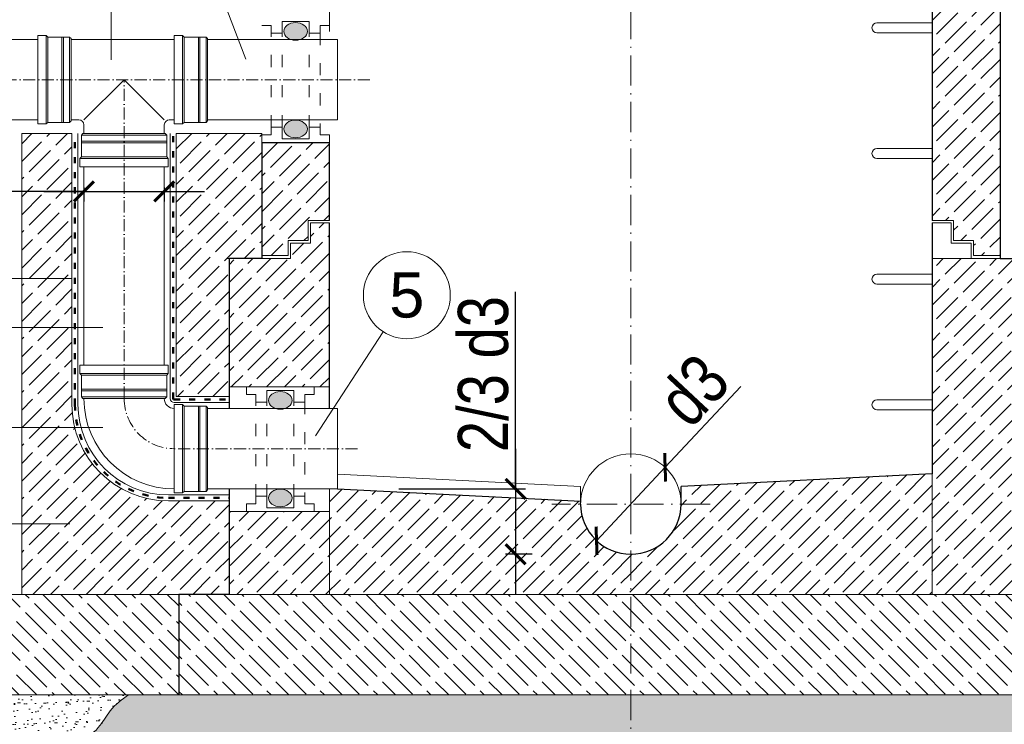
# Model space of a CAD drawing. Header units: millimetres. Extents: x -2676 to 53, y 1826 to 3724.
# Tile 15 of 20: x -1231 to -1035, y 3036 to 3176. Entities that reach past the tile are written whole.
import ezdxf

# ---------------------------------------------------------------- set-up
doc = ezdxf.new("R2010")
doc.units = ezdxf.units.MM
doc.header["$MEASUREMENT"] = 0
for name, pattern in [('ACAD_ISO03W100', [30, 12, -18]), ('ACAD_ISO10W100', [18.5, 12, -3, 0.5, -3]), ('CENTERX2', [4, 2.5, -0.5, 0.5, -0.5])]:
    doc.linetypes.add(name, pattern=pattern)
for name, color, linetype, lineweight in [('013', 41, 'Continuous', 15), ('04', 22, 'Continuous', 30), ('kreskowanie', 43, 'Continuous', 5), ('opisy', 7, 'Continuous', 20), ('osie', 133, 'CENTERX2', 18), ('wymiary', 7, 'Continuous', 15)]:
    doc.layers.add(name, color=color, linetype=linetype, lineweight=lineweight)
doc.styles.add('ar', font='arial.ttf')
doc.styles.get("Standard").update_dxf_attribs({"font": 'arial.ttf', "width": 0.8})
doc.dimstyles.new('ISO-25', dxfattribs={"dimscale": 2, "dimtxt": 2.8, "dimasz": 2, "dimexe": 1, "dimexo": 0.625, "dimtad": 1, "dimlfac": 10, "dimtxsty": 'Standard', "dimblk": 'ARCHTICK', "dimcen": 2, "dimdle": 4, "dimadec": 0, "dimazin": 0, "dimtfac": 1, "dimtmove": 0, "dimatfit": 3, "dimfxl": 1, "dimarcsym": 0})
pattern_1 = [(45, (-12400.0663, -3285.8338), (-1.76776695, 1.76776695), [6, -1.5])]
pattern_2 = [(45, (-12434.8164, -3297.654), (-1.76776695, 1.76776695), [6, -1.5])]

# ---------------------------------------------------------------- blocks, each defined once
blk = doc.blocks.new('_ArchTick')
at = {"color": 0, "linetype": 'ByBlock', "const_width": 0.15}
blk.add_lwpolyline([(-0.5, -0.5), (0.5, 0.5)], dxfattribs=at)
blk = doc.blocks.new('*D21')
at = {"layer": 'Defpoints', "color": 0, "transparency": 16777216}
for p in [(-1156.58, 3082.77), (-1132.09, 3069.77), (-1127.51, 3069.77)]:
    blk.add_point(p, dxfattribs=at)
at = {"layer": 'wymiary', "color": 0, "lineweight": -2, "transparency": 16777216}
for p, q in [((-1132.09, 3082.77), (-1132.09, 3121.97)), ((-1132.09, 3090.77), (-1132.09, 3061.77)), ((-1155.33, 3082.77), (-1130.09, 3082.77)), ((-1128.76, 3069.77), (-1134.09, 3069.77))]:
    blk.add_line(p, q, dxfattribs=at)
at = {"layer": 'wymiary', "color": 0, "lineweight": -2, "transparency": 16777216, "xscale": 4, "yscale": 4, "zscale": 4}
for p, rotation in [((-1132.09, 3082.77), 90), ((-1132.09, 3069.77), 270)]:
    blk.add_blockref('_ArchTick', p, dxfattribs=dict(at, rotation=rotation))
at = {"layer": 'wymiary', "color": 0, "transparency": 16777216, "insert": (-1138.5, 3105.62), "char_height": 10, "attachment_point": 5, "rotation": 90}
blk.add_mtext('2/3 d3', dxfattribs=at)
blk = doc.blocks.new('*D22')
at = {"layer": 'Defpoints', "color": 0, "transparency": 16777216}
for p in [(-1218.02, 3143.98), (-1202.02, 3143.98), (-1202.02, 3141.96)]:
    blk.add_point(p, dxfattribs=at)
at = {"layer": 'wymiary', "color": 0, "lineweight": -2, "transparency": 16777216}
for p, q in [((-1218.02, 3142.73), (-1218.02, 3139.96)), ((-1202.02, 3142.73), (-1202.02, 3139.96)), ((-1218.02, 3141.96), (-1251.39, 3141.96)), ((-1226.02, 3141.96), (-1194.02, 3141.96))]:
    blk.add_line(p, q, dxfattribs=at)
at = {"layer": 'wymiary', "color": 0, "lineweight": -2, "transparency": 16777216, "xscale": 4, "yscale": 4, "zscale": 4, "rotation": 180}
blk.add_blockref('_ArchTick', (-1218.02, 3141.96), dxfattribs=at)
at = {"layer": 'wymiary', "color": 0, "lineweight": -2, "transparency": 16777216, "xscale": 4, "yscale": 4, "zscale": 4}
blk.add_blockref('_ArchTick', (-1202.02, 3141.96), dxfattribs=at)
at = {"layer": 'wymiary', "color": 0, "transparency": 16777216, "insert": (-1244.41, 3148.31), "char_height": 10, "attachment_point": 5}
blk.add_mtext('d2', dxfattribs=at)
blk = doc.blocks.new('*D23')
at = {"layer": 'Defpoints', "color": 0, "transparency": 16777216}
for p in [(-1102.3, 3087.07), (-1115.96, 3072.46)]:
    blk.add_point(p, dxfattribs=at)
at = {"layer": 'wymiary', "color": 0, "lineweight": -2, "transparency": 16777216}
for p in [(-1087.25, 3103.17), (-1115.96, 3072.46)]:
    blk.add_line(p, (-1102.3, 3087.07), dxfattribs=at)
at = {"layer": 'wymiary', "color": 0, "lineweight": -2, "transparency": 16777216, "xscale": 4, "yscale": 4, "zscale": 4}
for p, rotation in [((-1102.3, 3087.07), 226.932026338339), ((-1115.96, 3072.46), 46.93202633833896)]:
    blk.add_blockref('_ArchTick', p, dxfattribs=dict(at, rotation=rotation))
at = {"layer": 'wymiary', "color": 0, "transparency": 16777216, "insert": (-1096.69, 3102.39), "char_height": 10, "attachment_point": 5, "rotation": 46.932}
blk.add_mtext('d3', dxfattribs=at)
blk = doc.blocks.new('*D24')
at = {"layer": 'Defpoints', "color": 0, "transparency": 16777216}
for p in [(-1285.14, 3318.51), (-1227.58, 3318.51), (-1262.78, 3156.2)]:
    blk.add_point(p, dxfattribs=at)
at = {"layer": 'wymiary', "color": 0, "lineweight": -2, "transparency": 16777216}
for p, q in [((-1285.14, 3148.2), (-1285.14, 3326.51)), ((-1228.83, 3318.51), (-1287.14, 3318.51)), ((-1264.03, 3156.2), (-1287.14, 3156.2))]:
    blk.add_line(p, q, dxfattribs=at)
at = {"layer": 'wymiary', "color": 0, "lineweight": -2, "transparency": 16777216, "xscale": 4, "yscale": 4, "zscale": 4}
for p, rotation in [((-1285.14, 3318.51), 90), ((-1285.14, 3156.2), 270)]:
    blk.add_blockref('_ArchTick', p, dxfattribs=dict(at, rotation=rotation))
at = {"layer": 'wymiary', "color": 0, "transparency": 16777216, "insert": (-1292.95, 3237.35), "char_height": 10, "attachment_point": 5, "rotation": 90}
blk.add_mtext('h = zmienne (wg profilu) ', dxfattribs=at)

msp = doc.modelspace()

# ---------------------------------------------------------------- hatches: boundary and pattern name
at = {"layer": '013'}
h = msp.add_hatch(color=256, dxfattribs=at)
edge = h.paths.add_edge_path()
edge.add_ellipse((-1175.878, 3173.8097), major_axis=(2.346, 0), ratio=0.74669708, start_angle=90, end_angle=180)
edge.add_ellipse((-1175.878, 3173.8097), major_axis=(2.346, 0), ratio=0.74669708, start_angle=180, end_angle=270)
edge.add_line((-1175.878, 3172.058), (-1175.878, 3175.5614))
h = msp.add_hatch(color=256, dxfattribs=at)
edge = h.paths.add_edge_path()
edge.add_ellipse((-1175.878, 3173.8097), major_axis=(2.346, 0), ratio=0.74669708, start_angle=-90, end_angle=90)
edge.add_line((-1175.878, 3175.5614), (-1175.878, 3172.058))
h = msp.add_hatch(color=256, dxfattribs=at)
edge = h.paths.add_edge_path()
edge.add_ellipse((-1175.878, 3154.4047), major_axis=(2.346, 0), ratio=0.74669708, start_angle=180, end_angle=270, ccw=False)
edge.add_ellipse((-1175.878, 3154.4047), major_axis=(2.346, 0), ratio=0.74669708, start_angle=90, end_angle=180, ccw=False)
edge.add_line((-1175.878, 3156.1564), (-1175.878, 3152.653))
h = msp.add_hatch(color=256, dxfattribs=at)
edge = h.paths.add_edge_path()
edge.add_ellipse((-1175.878, 3154.4047), major_axis=(2.346, 0), ratio=0.74669708, start_angle=270, end_angle=450, ccw=False)
edge.add_line((-1175.878, 3152.653), (-1175.878, 3156.1564))
h = msp.add_hatch(color=256, dxfattribs=at)
edge = h.paths.add_edge_path()
edge.add_ellipse((-1178.9175, 3100.3819), major_axis=(2.346, 0), ratio=0.74669708, start_angle=90, end_angle=180)
edge.add_ellipse((-1178.9175, 3100.3819), major_axis=(2.346, 0), ratio=0.74669708, start_angle=180, end_angle=270)
edge.add_line((-1178.9175, 3098.6302), (-1178.9175, 3102.1337))
h = msp.add_hatch(color=256, dxfattribs=at)
edge = h.paths.add_edge_path()
edge.add_ellipse((-1178.9175, 3100.3819), major_axis=(2.346, 0), ratio=0.74669708, start_angle=-90, end_angle=90)
edge.add_line((-1178.9175, 3102.1337), (-1178.9175, 3098.6302))
h = msp.add_hatch(color=256, dxfattribs=at)
edge = h.paths.add_edge_path()
edge.add_ellipse((-1178.9175, 3080.9769), major_axis=(2.346, 0), ratio=0.74669708, start_angle=180, end_angle=270, ccw=False)
edge.add_ellipse((-1178.9175, 3080.9769), major_axis=(2.346, 0), ratio=0.74669708, start_angle=90, end_angle=180, ccw=False)
edge.add_line((-1178.9175, 3082.7286), (-1178.9175, 3079.2252))
h = msp.add_hatch(color=256, dxfattribs=at)
edge = h.paths.add_edge_path()
edge.add_ellipse((-1178.9175, 3080.9769), major_axis=(2.346, 0), ratio=0.74669708, start_angle=270, end_angle=450, ccw=False)
edge.add_line((-1178.9175, 3079.2252), (-1178.9175, 3082.7286))
at = {"layer": 'kreskowanie'}
h = msp.add_hatch(dxfattribs=at)
h.set_pattern_fill('ACAD_ISO02W100', color=256, scale=0.5, angle=45, style=0)
h.set_pattern_definition([(45, (-3738.8304, -542.5765), (-1.767767, 1.767767), [6, -1.5])])
h.paths.add_polyline_path([(-1169.128, 3151.733), (-1182.628, 3151.733), (-1182.628, 3129.1883), (-1177.378, 3129.1883), (-1177.378, 3132.1883), (-1173.378, 3132.1883), (-1173.378, 3136.1883), (-1169.128, 3136.1883)])
h.paths.add_polyline_path([(-1035.628, 3178.6883), (-1041.378, 3178.6883), (-1041.378, 3181.6883), (-1045.378, 3181.6883), (-1045.378, 3185.6883), (-1049.128, 3185.6883), (-1049.128, 3136.1883), (-1044.878, 3136.1883), (-1044.878, 3132.1883), (-1040.878, 3132.1883), (-1040.878, 3129.1883), (-1035.628, 3129.1883)])
h.paths.add_polyline_path([(-1035.628, 3228.6883), (-1041.378, 3228.6883), (-1041.378, 3231.6883), (-1045.378, 3231.6883), (-1045.378, 3235.6883), (-1049.128, 3235.6883), (-1049.128, 3186.1883), (-1044.878, 3186.1883), (-1044.878, 3182.1883), (-1040.878, 3182.1883), (-1040.878, 3179.1883), (-1035.628, 3179.1883)])
h.paths.add_polyline_path([(-1169.128, 3235.6883), (-1172.878, 3235.6883), (-1172.878, 3231.6883), (-1176.878, 3231.6883), (-1176.878, 3228.6883), (-1182.628, 3228.6883), (-1182.628, 3179.1883), (-1177.378, 3179.1883), (-1177.378, 3182.1883), (-1173.378, 3182.1883), (-1173.378, 3186.1883), (-1169.128, 3186.1883)])
h.paths.add_polyline_path([(-1169.128, 3285.6883), (-1172.878, 3285.6883), (-1172.878, 3281.6883), (-1176.878, 3281.6883), (-1176.878, 3278.6883), (-1182.628, 3278.6883), (-1182.628, 3229.1883), (-1177.378, 3229.1883), (-1177.378, 3232.1883), (-1173.378, 3232.1883), (-1173.378, 3236.1883), (-1169.128, 3236.1883)])
h.paths.add_polyline_path([(-1035.628, 3278.6883), (-1041.378, 3278.6883), (-1041.378, 3281.6883), (-1045.378, 3281.6883), (-1045.378, 3285.6883), (-1049.128, 3285.6883), (-1049.128, 3236.1883), (-1044.878, 3236.1883), (-1044.878, 3232.1883), (-1040.878, 3232.1883), (-1040.878, 3229.1883), (-1035.628, 3229.1883)])
h.paths.add_polyline_path([(-1111.7035, 3294.6874), (-1115.0516, 3294.6874), (-1115.0516, 3298.0356), (-1150.336, 3298.0356), (-1189.4836, 3298.0356), (-1210.0876, 3298.0356), (-1210.0876, 3291.9257, -0.18973432), (-1209.9264, 3291.5162, -0.18973432), (-1210.0876, 3291.1067), (-1210.0876, 3286.1883), (-1111.7035, 3286.1883)])
h.paths.add_polyline_path([(-1008.1684, 3291.1067, -0.18973432), (-1008.3296, 3291.5162, -0.18973432), (-1008.1684, 3291.9257), (-1008.1684, 3298.0356), (-1037.014, 3298.0356), (-1038.826, 3298.0356), (-1038.826, 3298.2637), (-1046.2949, 3298.2637), (-1046.2949, 3295.1731), (-1045.7798, 3295.1731), (-1045.7798, 3294.6874), (-1049.128, 3294.6874), (-1049.128, 3286.1883), (-1008.1684, 3286.1883)])
h.paths.add_polyline_path([(-1008.1684, 3285.6732), (-1033.9234, 3285.6732), (-1033.9234, 3259.9182), (-1008.1684, 3259.9182)])
h.paths.add_polyline_path([(-1184.3326, 3285.6732), (-1210.0876, 3285.6732), (-1210.0876, 3259.9182), (-1184.3326, 3259.9182)])
h = msp.add_hatch(dxfattribs=at)
h.set_pattern_fill('ACAD_ISO02W100', color=256, scale=0.5, angle=45, style=0)
h.set_pattern_definition(pattern_2)
h.paths.add_polyline_path([(-1220.4005, 3153.4973), (-1230.4005, 3153.4973), (-1230.4005, 3121.3111), (-1220.4005, 3121.3111)])
h.paths.add_polyline_path([(-1220.4005, 3121.3111), (-1230.4005, 3121.3111), (-1230.4005, 3094.9869), (-1219.8413, 3094.9869, -0.06056251), (-1220.4005, 3099.5873)])
h.paths.add_polyline_path([(-1219.8413, 3094.9869), (-1230.4005, 3094.9869), (-1230.4005, 3061.7694), (-1204.6038, 3061.7694), (-1194.7322, 3080.3873), (-1201.2005, 3080.3873, -0.34499654)])
h.paths.add_polyline_path([(-1204.6038, 3061.7694), (-1189.128, 3061.7694), (-1189.128, 3080.3873), (-1194.7322, 3080.3873)])
h = msp.add_hatch(dxfattribs=at)
h.set_pattern_fill('ACAD_ISO02W100', color=256, scale=0.5, angle=45, style=0)
h.set_pattern_definition(pattern_2)
h.paths.add_polyline_path([(-1199.6362, 3101.1516), (-1189.128, 3101.1516), (-1189.128, 3128.6133), (-1182.628, 3128.6133), (-1182.628, 3151.733), (-1182.628, 3153.2286), (-1182.628, 3153.4973), (-1189.6362, 3153.4973), (-1199.6362, 3153.4973)])
h = msp.add_hatch(dxfattribs=at)
h.set_pattern_fill('ACAD_ISO02W100', color=256, scale=0.5, angle=45, style=0)
h.set_pattern_definition(pattern_1)
h.paths.add_polyline_path([(-1176.878, 3128.6133), (-1189.128, 3128.6133), (-1189.128, 3103.0537), (-1169.128, 3103.0537), (-1169.128, 3135.6883), (-1172.878, 3135.6883), (-1172.878, 3131.6883), (-1176.878, 3131.6883)])
h = msp.add_hatch(dxfattribs=at)
h.set_pattern_fill('ACAD_ISO02W100', color=256, scale=0.5, angle=45, style=0)
h.set_pattern_definition([(45, (-3738.8304, -556.776), (-1.767767, 1.767767), [6, -1.5])])
h.paths.add_polyline_path([(-1029.128, 3128.6133), (-1035.628, 3128.6133), (-1049.128, 3128.6133), (-1049.128, 3085.7694), (-1049.128, 3061.7694), (-1029.128, 3061.7694)])
h = msp.add_hatch(dxfattribs=at)
h.set_pattern_fill('ACAD_ISO02W100', color=256, scale=0.5, angle=45, style=0)
h.set_pattern_definition(pattern_1)
h.paths.add_polyline_path([(-1092.0797, 3083.6219), (-1092.6799, 3083.5918), (-1090.9945, 3083.6761), (-1099.128, 3083.2694), (-1099.128, 3079.7694, -0.41421356), (-1109.128, 3069.7694), (-1092.9111, 3083.5803)])
h.paths.add_polyline_path([(-1049.128, 3061.7694), (-1049.128, 3085.7694), (-1090.9945, 3083.6761), (-1092.9111, 3083.5803), (-1109.128, 3069.7694), (-1109.128, 3061.7694)])
h.paths.add_polyline_path([(-1092.5489, 3082.9866), (-1053.8398, 3085.5339), (-1053.8398, 3085.5807), (-1092.5489, 3085.5807)], flags=9)
h = msp.add_hatch(dxfattribs=at)
h.set_pattern_fill('ACAD_ISO02W100', color=256, scale=0.5, angle=45, style=0)
h.set_pattern_definition(pattern_1)
h.paths.add_polyline_path([(-1167.5388, 3082.7694), (-1169.108, 3082.7694), (-1169.128, 3078.3052), (-1189.128, 3078.3052), (-1189.128, 3061.7694), (-1109.128, 3061.7694), (-1109.128, 3069.7694, -0.41421356), (-1119.128, 3079.7694), (-1119.128, 3080.3489)])
h = msp.add_hatch(dxfattribs=at)
h.set_pattern_fill('ACAD_ISO02W100', color=256, scale=0.5, angle=135, style=0)
h.set_pattern_definition([(135, (-12434.8164, -3297.654), (-1.76776695, -1.76776695), [6, -1.5])])
h.paths.add_polyline_path([(-1209.128, 3041.7694), (-1199.128, 3041.7694), (-1199.128, 3061.7694), (-1230.4005, 3061.7694), (-1240.4005, 3061.7694), (-1240.4005, 3041.7694)])
h = msp.add_hatch(dxfattribs=at)
h.set_pattern_fill('ACAD_ISO02W100', color=256, scale=0.5, angle=135, style=0)
h.set_pattern_definition([(135, (-3738.8304, -562.5765), (-1.767767, -1.767767), [6, -1.5])])
h.paths.add_polyline_path([(-1109.128, 3061.7694), (-1199.128, 3061.7694), (-1199.128, 3041.7694), (-1109.128, 3041.7694)])
h.paths.add_polyline_path([(-1019.128, 3061.7694), (-1029.128, 3061.7694), (-1109.128, 3061.7694), (-1109.128, 3041.7694), (-1019.128, 3041.7694)])
h = msp.add_hatch(dxfattribs=at)
h.set_pattern_fill('AR-SAND', color=256, scale=1.5, angle=45, style=0)
h.set_pattern_definition([(82.5, (-12434.8164, -3294.274), (-2.11051978, 1.9768907), [0, -2.28, 0, -2.55, 0, -2.4375]), (52.5, (-12434.8164, -3294.274), (-1.1162063, 4.8704696), [0, -1.23, 0, -2.055, 0, -0.7875]), (12.5, (-12436.121, -3295.5786), (3.2970439, 3.30904857), [0, -0.75, 0, -2.7, 0, -3.525]), (2.5, (-12436.121, -3295.5786), (2.2575632, 4.1193943), [0, -0.375, 0, -1.77, 0, -2.025])])
edge = h.paths.add_edge_path()
edge.add_spline(control_points=[(-1219.1244, 3031.7593), (-1217.8411, 3032.9712), (-1215.1149, 3034.7083), (-1212.8558, 3038.9859), (-1210.4899, 3040.9202), (-1209.128, 3041.7694)], knot_values=[0, 0, 0, 0, 2.64768121, 4.70414059, 7.11164645, 7.11164645, 7.11164645, 7.11164645], degree=3, periodic=0)
edge.add_line((-1209.128, 3041.7694), (-1240.4005, 3041.7694))
edge.add_line((-1240.4005, 3041.7694), (-1250.4005, 3041.7694))
edge.add_spline(control_points=[(-1250.4005, 3041.7694), (-1251.7625, 3040.9202), (-1254.1284, 3038.9859), (-1256.3874, 3034.7083), (-1259.1137, 3032.9712), (-1260.397, 3031.7593)], knot_values=[0, 0, 0, 0, 2.40750586, 4.46396524, 7.11164645, 7.11164645, 7.11164645, 7.11164645], degree=3, periodic=0)
edge.add_spline(control_points=[(-1260.397, 3031.7593), (-1260.397, 3031.7593), (-1252.3823, 3029.3007), (-1239.8907, 3033.976), (-1225.2821, 3030.0801), (-1222.6511, 3031.5088), (-1219.1244, 3031.7593)], knot_values=[78.1417744, 78.1417744, 78.1417744, 78.1417744, 87.82540829, 99.89415901, 111.14748193, 117.86830926, 117.86830926, 117.86830926, 117.86830926], degree=3, periodic=0)
h = msp.add_hatch(dxfattribs=at)
h.set_pattern_fill('AR-SAND', color=256, scale=2, angle=45, style=0)
h.set_pattern_definition([(82.5, (-12426.459, -3294.274), (-2.8140264, 2.63585425), [0, -3.04, 0, -3.4, 0, -3.25]), (52.5, (-12426.459, -3294.274), (-1.488275, 6.4939595), [0, -1.64, 0, -2.74, 0, -1.05]), (12.5, (-12428.1983, -3296.0135), (4.39605855, 4.4120648), [0, -1, 0, -3.6, 0, -4.7]), (2.5, (-12428.1983, -3296.0135), (3.0100843, 5.4925257), [0, -0.5, 0, -2.36, 0, -2.7])])
edge = h.paths.add_edge_path()
edge.add_spline(control_points=[(-999.1315, 3031.7593), (-1000.4148, 3032.9712), (-1003.1411, 3034.7083), (-1005.4001, 3038.9859), (-1007.7661, 3040.9202), (-1009.128, 3041.7694)], knot_values=[0, 0, 0, 0, 2.64768121, 4.70414059, 7.11164645, 7.11164645, 7.11164645, 7.11164645], degree=3, periodic=0)
edge.add_line((-1009.128, 3041.7694), (-1019.128, 3041.7694))
edge.add_line((-1019.128, 3041.7694), (-1109.128, 3041.7694))
edge.add_line((-1109.128, 3041.7694), (-1109.128, 3030.5255))
edge.add_spline(control_points=[(-1109.128, 3030.5255), (-1103.6919, 3030.9482), (-1087.107, 3035.2376), (-1062.257, 3027.9068), (-1035.2117, 3035.5857), (-1016.2978, 3030.0801), (-1002.6582, 3031.5088), (-999.1315, 3031.7593)], knot_values=[62.5968167, 62.5968167, 62.5968167, 62.5968167, 70.82204139, 87.82540829, 99.89415901, 111.14748193, 117.86830926, 117.86830926, 117.86830926, 117.86830926], degree=3, periodic=0)
edge = h.paths.add_edge_path()
edge.add_line((-1109.128, 3041.7694), (-1199.128, 3041.7694))
edge.add_line((-1199.128, 3041.7694), (-1209.128, 3041.7694))
edge.add_spline(control_points=[(-1209.128, 3041.7694), (-1210.4899, 3040.9202), (-1212.8558, 3038.9859), (-1215.1149, 3034.7083), (-1217.8411, 3032.9712), (-1219.1244, 3031.7593)], knot_values=[0, 0, 0, 0, 2.40750586, 4.46396524, 7.11164645, 7.11164645, 7.11164645, 7.11164645], degree=3, periodic=0)
edge.add_spline(control_points=[(-1219.1244, 3031.7593), (-1213.1091, 3031.7235), (-1202.1828, 3029.1843), (-1182.1455, 3034.6442), (-1161.4614, 3028.3947), (-1137.3935, 3035.3749), (-1119.9185, 3029.8059), (-1109.4733, 3030.4987), (-1109.128, 3030.5255)], knot_values=[7.16165587, 7.16165587, 7.16165587, 7.16165587, 15.58132223, 25.67966337, 36.46219729, 46.79759178, 62.07435523, 62.5968167, 62.5968167, 62.5968167, 62.5968167], degree=3, periodic=0)
edge.add_line((-1109.128, 3030.5255), (-1109.128, 3041.7694))

# ---------------------------------------------------------------- linework, layer by layer
at = {"layer": '013', "ltscale": 6}
for p, q in [((-1049.128, 3136.1883), (-1049.128, 3185.6883)), ((-1169.128, 3173.7972), (-1169.128, 3178.6133)), ((-1049.128, 3061.7694), (-1049.128, 3135.6883)), ((-1169.128, 3103.0537), (-1169.128, 3128.6133)), ((-1169.1224, 3061.7694), (-1169.1224, 3082.7765)), ((-1199.128, 3041.7694), (-1199.128, 3061.7694))]:
    msp.add_line(p, q, dxfattribs=at)
at = {"layer": '013'}
for p, q in [((-1212.6177, 3180.0681), (-1212.6177, 3168.152)), ((-1190.6609, 3181.0172), (-1185.7832, 3168.2918)), ((-1178.5741, 3175.8016), (-1173.1818, 3175.8016)), ((-1178.5741, 3175.8016), (-1175.878, 3175.8016)), ((-1178.5741, 3173.4902), (-1178.5741, 3175.8016)), ((-1178.5741, 3173.4902), (-1178.5741, 3175.8016)), ((-1173.1818, 3175.8016), (-1175.878, 3175.8016)), ((-1173.1818, 3175.8016), (-1173.1818, 3173.4902)), ((-1173.1818, 3173.4902), (-1173.1818, 3175.8016)), ((-1182.628, 3174.9858), (-1180.7507, 3174.9858)), ((-1180.7507, 3174.9858), (-1182.628, 3174.9858)), ((-1180.7507, 3174.9858), (-1180.7507, 3173.4902)), ((-1180.7507, 3173.4902), (-1180.7507, 3174.9858)), ((-1171.0053, 3173.4902), (-1171.0053, 3174.9858)), ((-1171.0053, 3174.9858), (-1169.128, 3174.9858)), ((-1171.0053, 3174.9858), (-1169.128, 3174.9858)), ((-1171.0053, 3173.4902), (-1171.0053, 3174.9858)), ((-1049.128, 3175.5224), (-1060.128, 3175.5224)), ((-1227.1766, 3172.1972), (-1262.7806, 3172.1972)), ((-1200.0184, 3172.1972), (-1220.5588, 3172.1972)), ((-1167.5388, 3172.1972), (-1193.4006, 3172.1972)), ((-1180.7507, 3173.4902), (-1178.5741, 3173.4902)), ((-1178.5741, 3173.4902), (-1180.7507, 3173.4902)), ((-1173.1818, 3173.4902), (-1171.0053, 3173.4902)), ((-1173.1818, 3173.4902), (-1171.0053, 3173.4902)), ((-1167.5388, 3172.1972), (-1167.5388, 3156.1972)), ((-1060.128, 3173.5224), (-1049.128, 3173.5224)), ((-1218.0184, 3156.1972), (-1210.0184, 3164.1972)), ((-1210.0184, 3164.1972), (-1202.0184, 3156.1972)), ((-1227.1766, 3156.1972), (-1262.7806, 3156.1972)), ((-1219.0184, 3156.1972), (-1220.5588, 3156.1972)), ((-1200.0184, 3156.1972), (-1201.0184, 3156.1972)), ((-1167.5388, 3156.1972), (-1193.4006, 3156.1972)), ((-1218.0184, 3153.4973), (-1218.0184, 3155.1972)), ((-1202.0184, 3153.4973), (-1202.0184, 3155.1972)), ((-1180.7507, 3153.2286), (-1180.7507, 3154.7242)), ((-1180.7507, 3154.7242), (-1178.5741, 3154.7242)), ((-1178.5741, 3154.7242), (-1180.7507, 3154.7242)), ((-1180.7507, 3154.7242), (-1180.7507, 3153.2286)), ((-1178.5741, 3154.7242), (-1178.5741, 3152.4128)), ((-1178.5741, 3154.7242), (-1178.5741, 3152.4128)), ((-1173.1818, 3152.4128), (-1173.1818, 3154.7242)), ((-1173.1818, 3154.7242), (-1171.0053, 3154.7242)), ((-1173.1818, 3154.7242), (-1173.1818, 3152.4128)), ((-1173.1818, 3154.7242), (-1171.0053, 3154.7242)), ((-1171.0053, 3154.7242), (-1171.0053, 3153.2286)), ((-1171.0053, 3154.7242), (-1171.0053, 3153.2286)), ((-1230.4005, 3061.7694), (-1230.4005, 3153.4973)), ((-1230.4005, 3153.4973), (-1220.4005, 3153.4973)), ((-1220.4005, 3099.5873), (-1220.4005, 3153.4973)), ((-1219.2005, 3099.5873), (-1219.2005, 3153.4973)), ((-1200.8362, 3100.7516), (-1200.8362, 3153.4973)), ((-1199.6362, 3101.1516), (-1199.6362, 3153.4973)), ((-1199.6362, 3153.4973), (-1182.628, 3153.4973)), ((-1182.628, 3153.2286), (-1182.628, 3153.4973)), ((-1182.628, 3153.2286), (-1182.628, 3151.733)), ((-1182.628, 3151.733), (-1182.628, 3153.2286)), ((-1180.7507, 3153.2286), (-1182.628, 3153.2286)), ((-1182.628, 3153.2286), (-1180.7507, 3153.2286)), ((-1178.5741, 3152.4128), (-1173.1818, 3152.4128)), ((-1178.5741, 3152.4128), (-1175.878, 3152.4128)), ((-1173.1818, 3152.4128), (-1175.878, 3152.4128)), ((-1171.0053, 3153.2286), (-1169.128, 3153.2286)), ((-1171.0053, 3153.2286), (-1169.128, 3153.2286)), ((-1169.128, 3153.2286), (-1169.128, 3151.733)), ((-1169.128, 3153.2286), (-1169.128, 3151.733)), ((-1049.128, 3150.5224), (-1060.128, 3150.5224)), ((-1060.128, 3148.5224), (-1049.128, 3148.5224)), ((-1218.0184, 3107.3872), (-1218.0184, 3146.8795)), ((-1202.0184, 3107.3872), (-1202.0184, 3146.8795)), ((-1173.378, 3136.1883), (-1169.128, 3136.1883)), ((-1173.378, 3132.1883), (-1173.378, 3136.1883)), ((-1172.878, 3135.6883), (-1169.128, 3135.6883)), ((-1172.878, 3131.6883), (-1172.878, 3135.6883)), ((-1044.878, 3136.1883), (-1049.128, 3136.1883)), ((-1045.378, 3135.6883), (-1049.128, 3135.6883)), ((-1045.378, 3131.6883), (-1045.378, 3135.6883)), ((-1044.878, 3132.1883), (-1044.878, 3136.1883)), ((-1177.378, 3132.1883), (-1173.378, 3132.1883)), ((-1177.378, 3129.1883), (-1177.378, 3132.1883)), ((-1176.878, 3131.6883), (-1172.878, 3131.6883)), ((-1176.878, 3128.6133), (-1176.878, 3131.6883)), ((-1041.378, 3131.6883), (-1045.378, 3131.6883)), ((-1040.878, 3132.1883), (-1044.878, 3132.1883)), ((-1041.378, 3128.6133), (-1041.378, 3131.6883)), ((-1040.878, 3129.1883), (-1040.878, 3132.1883)), ((-1182.628, 3129.1883), (-1177.378, 3129.1883)), ((-1035.628, 3129.1883), (-1040.878, 3129.1883)), ((-1189.128, 3128.6133), (-1189.6362, 3128.6133)), ((-1189.128, 3128.6133), (-1176.878, 3128.6133)), ((-1035.628, 3128.6133), (-1049.128, 3128.6133)), ((-1049.128, 3125.5224), (-1060.128, 3125.5224)), ((-1060.128, 3123.5224), (-1049.128, 3123.5224)), ((-1249.6751, 3114.9122), (-1214.2636, 3114.9122)), ((-1158.445, 3114.05), (-1171.896, 3093.3289)), ((-1189.128, 3103.0537), (-1169.128, 3103.0537)), ((-1185.6675, 3103.0537), (-1185.6675, 3101.5581)), ((-1185.6675, 3101.5581), (-1185.6675, 3103.0537)), ((-1185.6675, 3101.5581), (-1183.7902, 3101.5581)), ((-1183.7902, 3101.5581), (-1185.6675, 3101.5581)), ((-1183.7902, 3100.0625), (-1183.7902, 3101.5581)), ((-1183.7902, 3101.5581), (-1183.7902, 3100.0625)), ((-1181.6137, 3100.0625), (-1181.6137, 3102.3739)), ((-1181.6137, 3100.0625), (-1181.6137, 3102.3739)), ((-1181.6137, 3102.3739), (-1178.9175, 3102.3739)), ((-1181.6137, 3102.3739), (-1176.2214, 3102.3739)), ((-1176.2214, 3102.3739), (-1178.9175, 3102.3739)), ((-1176.2214, 3100.0625), (-1176.2214, 3102.3739)), ((-1176.2214, 3102.3739), (-1176.2214, 3100.0625)), ((-1174.0449, 3101.5581), (-1172.1675, 3101.5581)), ((-1174.0449, 3101.5581), (-1172.1675, 3101.5581)), ((-1174.0449, 3100.0625), (-1174.0449, 3101.5581)), ((-1174.0449, 3100.0625), (-1174.0449, 3101.5581)), ((-1172.1675, 3101.5581), (-1172.1675, 3103.0537)), ((-1172.1675, 3101.5581), (-1172.1675, 3103.0537)), ((-1200.0362, 3099.9516), (-1189.128, 3099.9516)), ((-1199.6362, 3101.1516), (-1189.128, 3101.1516)), ((-1181.6137, 3100.0625), (-1183.7902, 3100.0625)), ((-1183.7902, 3100.0625), (-1181.6137, 3100.0625)), ((-1176.2214, 3100.0625), (-1174.0449, 3100.0625)), ((-1176.2214, 3100.0625), (-1174.0449, 3100.0625)), ((-1049.128, 3100.5224), (-1060.128, 3100.5224)), ((-1167.5388, 3098.7694), (-1167.5388, 3082.7694)), ((-1060.128, 3098.5224), (-1049.128, 3098.5224)), ((-1249.6751, 3094.9869), (-1214.2636, 3094.9869)), ((-1167.5388, 3085.69), (-1119.128, 3083.2694)), ((-1201.2005, 3081.5873), (-1189.128, 3081.5873)), ((-1169.108, 3082.7684), (-1169.128, 3078.3052)), ((-1119.128, 3079.7694), (-1119.128, 3083.2694)), ((-1201.2005, 3080.3873), (-1189.128, 3080.3873)), ((-1185.6675, 3079.8008), (-1185.6675, 3078.3052)), ((-1185.6675, 3078.3052), (-1185.6675, 3079.8008)), ((-1183.7902, 3079.8008), (-1185.6675, 3079.8008)), ((-1185.6675, 3079.8008), (-1183.7902, 3079.8008)), ((-1183.7902, 3079.8008), (-1183.7902, 3081.2964)), ((-1183.7902, 3081.2964), (-1181.6137, 3081.2964)), ((-1181.6137, 3081.2964), (-1183.7902, 3081.2964)), ((-1183.7902, 3081.2964), (-1183.7902, 3079.8008)), ((-1181.6137, 3081.2964), (-1181.6137, 3078.985)), ((-1181.6137, 3081.2964), (-1181.6137, 3078.985)), ((-1176.2214, 3081.2964), (-1174.0449, 3081.2964)), ((-1176.2214, 3081.2964), (-1174.0449, 3081.2964)), ((-1176.2214, 3078.985), (-1176.2214, 3081.2964)), ((-1176.2214, 3081.2964), (-1176.2214, 3078.985)), ((-1174.0449, 3081.2964), (-1174.0449, 3079.8008)), ((-1174.0449, 3081.2964), (-1174.0449, 3079.8008)), ((-1174.0449, 3079.8008), (-1172.1675, 3079.8008)), ((-1174.0449, 3079.8008), (-1172.1675, 3079.8008)), ((-1172.1675, 3079.8008), (-1172.1675, 3078.3052)), ((-1172.1675, 3079.8008), (-1172.1675, 3078.3052)), ((-1189.128, 3078.3052), (-1169.128, 3078.3052)), ((-1181.6137, 3078.985), (-1176.2214, 3078.985)), ((-1181.6137, 3078.985), (-1178.9175, 3078.985)), ((-1176.2214, 3078.985), (-1178.9175, 3078.985)), ((-1230.4005, 3061.7694), (-1240.4005, 3061.7694)), ((-1230.4005, 3061.7694), (-1189.128, 3061.7694)), ((-1199.128, 3061.7694), (-1019.128, 3061.7694)), ((-1209.128, 3041.7694), (-1240.4005, 3041.7694)), ((-1209.128, 3041.7694), (-1199.128, 3041.7694)), ((-1199.128, 3041.7694), (-1019.128, 3041.7694))]:
    msp.add_line(p, q, dxfattribs=at)
at = {"layer": '013', "linetype": 'Continuous', "ltscale": 0.1}
for p, q in [((-1225.5276, 3172.9794), (-1227.1766, 3172.9794)), ((-1227.1766, 3164.1972), (-1227.1766, 3172.9794)), ((-1225.2252, 3172.6886), (-1225.5276, 3172.9794)), ((-1225.5276, 3164.1972), (-1225.5276, 3172.9794)), ((-1220.8612, 3172.6886), (-1225.2252, 3172.6886)), ((-1225.2252, 3164.1972), (-1225.2252, 3172.6886)), ((-1222.3884, 3164.1972), (-1222.3884, 3172.6886)), ((-1222.086, 3164.1972), (-1222.086, 3172.6886)), ((-1220.5588, 3172.3979), (-1220.8612, 3172.6886)), ((-1220.8612, 3164.1972), (-1220.8612, 3172.6886)), ((-1220.5588, 3164.1972), (-1220.5588, 3172.3979)), ((-1200.0184, 3164.1972), (-1200.0184, 3172.9794)), ((-1198.3694, 3172.9794), (-1200.0184, 3172.9794)), ((-1198.067, 3172.6886), (-1198.3694, 3172.9794)), ((-1198.3694, 3164.1972), (-1198.3694, 3172.9794)), ((-1198.067, 3164.1972), (-1198.067, 3172.6886)), ((-1193.703, 3172.6886), (-1198.067, 3172.6886)), ((-1195.2301, 3164.1972), (-1195.2301, 3172.6886)), ((-1194.9277, 3164.1972), (-1194.9277, 3172.6886)), ((-1193.703, 3164.1972), (-1193.703, 3172.6886)), ((-1193.4006, 3172.3979), (-1193.703, 3172.6886)), ((-1193.4006, 3164.1972), (-1193.4006, 3172.3979)), ((-1227.1766, 3164.1972), (-1227.1766, 3155.415)), ((-1225.5276, 3164.1972), (-1225.5276, 3155.415)), ((-1225.2252, 3164.1972), (-1225.2252, 3155.7058)), ((-1222.3884, 3164.1972), (-1222.3884, 3155.7058)), ((-1222.086, 3164.1972), (-1222.086, 3155.7058)), ((-1220.8612, 3164.1972), (-1220.8612, 3155.7058)), ((-1220.5588, 3164.1972), (-1220.5588, 3155.9966)), ((-1200.0184, 3164.1972), (-1200.0184, 3155.415)), ((-1198.3694, 3164.1972), (-1198.3694, 3155.415)), ((-1198.067, 3164.1972), (-1198.067, 3155.7058)), ((-1195.2301, 3164.1972), (-1195.2301, 3155.7058)), ((-1194.9277, 3164.1972), (-1194.9277, 3155.7058)), ((-1193.703, 3164.1972), (-1193.703, 3155.7058)), ((-1193.4006, 3164.1972), (-1193.4006, 3155.9966)), ((-1225.5276, 3155.415), (-1227.1766, 3155.415)), ((-1225.2252, 3155.7058), (-1225.5276, 3155.415)), ((-1220.8612, 3155.7058), (-1225.2252, 3155.7058)), ((-1220.5588, 3155.9966), (-1220.8612, 3155.7058)), ((-1198.3694, 3155.415), (-1200.0184, 3155.415)), ((-1198.067, 3155.7058), (-1198.3694, 3155.415)), ((-1193.703, 3155.7058), (-1198.067, 3155.7058)), ((-1193.4006, 3155.9966), (-1193.703, 3155.7058)), ((-1218.219, 3153.4973), (-1218.5098, 3153.1949)), ((-1210.0184, 3153.1949), (-1218.5098, 3153.1949)), ((-1218.5098, 3153.1949), (-1218.5098, 3148.8309)), ((-1210.0184, 3153.4973), (-1218.219, 3153.4973)), ((-1210.0184, 3153.4973), (-1201.8177, 3153.4973)), ((-1210.0184, 3153.1949), (-1201.5269, 3153.1949)), ((-1201.8177, 3153.4973), (-1201.5269, 3153.1949)), ((-1201.5269, 3153.1949), (-1201.5269, 3148.8309)), ((-1210.0184, 3151.9701), (-1218.5098, 3151.9701)), ((-1210.0184, 3151.6677), (-1218.5098, 3151.6677)), ((-1210.0184, 3151.9701), (-1201.5269, 3151.9701)), ((-1210.0184, 3151.6677), (-1201.5269, 3151.6677)), ((-1218.5098, 3148.8309), (-1218.8005, 3148.5285)), ((-1210.0184, 3148.5285), (-1218.8005, 3148.5285)), ((-1218.8005, 3148.5285), (-1218.8005, 3146.8795)), ((-1210.0184, 3148.8309), (-1218.5098, 3148.8309)), ((-1210.0184, 3148.8309), (-1201.5269, 3148.8309)), ((-1210.0184, 3148.5285), (-1201.2362, 3148.5285)), ((-1201.5269, 3148.8309), (-1201.2362, 3148.5285)), ((-1201.2362, 3148.5285), (-1201.2362, 3146.8795)), ((-1210.0184, 3146.8795), (-1218.8005, 3146.8795)), ((-1210.0184, 3146.8795), (-1201.2362, 3146.8795)), ((-1210.0184, 3107.3872), (-1218.8005, 3107.3872)), ((-1218.8005, 3105.7382), (-1218.8005, 3107.3872)), ((-1210.0184, 3107.3872), (-1201.2362, 3107.3872)), ((-1201.2362, 3105.7382), (-1201.2362, 3107.3872)), ((-1210.0184, 3105.7382), (-1218.8005, 3105.7382)), ((-1218.5098, 3105.4358), (-1218.8005, 3105.7382)), ((-1210.0184, 3105.4358), (-1218.5098, 3105.4358)), ((-1218.5098, 3101.0718), (-1218.5098, 3105.4358)), ((-1210.0184, 3105.7382), (-1201.2362, 3105.7382)), ((-1210.0184, 3105.4358), (-1201.5269, 3105.4358)), ((-1201.5269, 3105.4358), (-1201.2362, 3105.7382)), ((-1201.5269, 3101.0718), (-1201.5269, 3105.4358)), ((-1210.0184, 3102.599), (-1218.5098, 3102.599)), ((-1210.0184, 3102.2966), (-1218.5098, 3102.2966)), ((-1210.0184, 3102.599), (-1201.5269, 3102.599)), ((-1210.0184, 3102.2966), (-1201.5269, 3102.2966)), ((-1210.0184, 3101.0718), (-1218.5098, 3101.0718)), ((-1218.219, 3100.7694), (-1218.5098, 3101.0718)), ((-1210.0184, 3100.7694), (-1218.219, 3100.7694)), ((-1210.0184, 3101.0718), (-1201.5269, 3101.0718)), ((-1210.0184, 3100.7694), (-1201.8177, 3100.7694)), ((-1201.8177, 3100.7694), (-1201.5269, 3101.0718)), ((-1200.0184, 3090.7694), (-1200.0184, 3099.5516)), ((-1198.3694, 3099.5516), (-1200.0184, 3099.5516)), ((-1198.3694, 3090.7694), (-1198.3694, 3099.5516)), ((-1198.067, 3099.2609), (-1198.3694, 3099.5516)), ((-1198.067, 3090.7694), (-1198.067, 3099.2609)), ((-1193.703, 3099.2609), (-1198.067, 3099.2609)), ((-1195.2301, 3090.7694), (-1195.2301, 3099.2609)), ((-1194.9277, 3090.7694), (-1194.9277, 3099.2609)), ((-1193.703, 3090.7694), (-1193.703, 3099.2609)), ((-1193.4006, 3098.9701), (-1193.703, 3099.2609)), ((-1193.4006, 3090.7694), (-1193.4006, 3098.9701)), ((-1167.5388, 3098.7694), (-1193.4006, 3098.7694)), ((-1200.0184, 3090.7694), (-1200.0184, 3081.9873)), ((-1198.3694, 3090.7694), (-1198.3694, 3081.9873)), ((-1198.067, 3090.7694), (-1198.067, 3082.278)), ((-1195.2301, 3090.7694), (-1195.2301, 3082.278)), ((-1194.9277, 3090.7694), (-1194.9277, 3082.278)), ((-1193.703, 3090.7694), (-1193.703, 3082.278)), ((-1193.4006, 3090.7694), (-1193.4006, 3082.5688)), ((-1198.3694, 3081.9873), (-1200.0184, 3081.9873)), ((-1198.067, 3082.278), (-1198.3694, 3081.9873)), ((-1193.703, 3082.278), (-1198.067, 3082.278)), ((-1193.4006, 3082.5688), (-1193.703, 3082.278)), ((-1167.5388, 3082.7694), (-1193.4006, 3082.7694))]:
    msp.add_line(p, q, dxfattribs=at)
at = {"layer": '013', "linetype": 'ACAD_ISO03W100', "ltscale": 0.2}
for p, q in [((-1180.7507, 3154.7242), (-1180.7507, 3173.4902)), ((-1178.5741, 3154.7242), (-1178.5741, 3173.4902)), ((-1173.1818, 3154.7242), (-1173.1818, 3173.4902)), ((-1171.0053, 3173.4902), (-1171.0053, 3154.7242)), ((-1183.7902, 3081.2964), (-1183.7902, 3100.0625)), ((-1181.6137, 3081.2964), (-1181.6137, 3100.0625)), ((-1176.2214, 3081.2964), (-1176.2214, 3100.0625)), ((-1174.0449, 3100.0625), (-1174.0449, 3081.2964))]:
    msp.add_line(p, q, dxfattribs=at)
at = {"layer": '013', "linetype": 'ACAD_ISO03W100', "lineweight": 50, "ltscale": 0.1}
for p, q in [((-1219.8005, 3099.5873), (-1219.8005, 3153.4973)), ((-1200.2362, 3100.7516), (-1200.2362, 3153.4973)), ((-1200.0362, 3100.5516), (-1189.128, 3100.5516)), ((-1201.2005, 3080.9873), (-1189.128, 3080.9873))]:
    msp.add_line(p, q, dxfattribs=at)
at = {"layer": '013'}
msp.add_circle((-1153.7314, 3121.3111), 8.6568, dxfattribs=at)
for centre, radius, start, end in [((-1060.128, 3174.5224), 1, 90, 270), ((-1219.0184, 3155.1972), 1, 0, 90), ((-1201.0184, 3155.1972), 1, 90, 180), ((-1060.128, 3149.5224), 1, 90, 270), ((-1060.128, 3124.5224), 1, 90, 270), ((-1201.2005, 3099.5873), 19.2, 180, 270), ((-1201.2005, 3099.5873), 18, 180, 270), ((-1200.0184, 3100.7694), 18, 180, 270), ((-1200.0184, 3100.7694), 2, 180, 270), ((-1200.0362, 3100.7516), 0.8, 180, 270), ((-1060.128, 3099.5224), 1, 90, 270), ((-1109.128, 3079.7694), 10, 90, 180), ((-1109.128, 3079.7694), 10, 0, 90)]:
    msp.add_arc(centre, radius, start, end, dxfattribs=at)
at = {"layer": '013', "linetype": 'ACAD_ISO03W100', "lineweight": 50, "ltscale": 0.1}
for centre, radius in [((-1201.2005, 3099.5873), 18.6), ((-1200.0362, 3100.7516), 0.2)]:
    msp.add_arc(centre, radius, 180, 270, dxfattribs=at)
at = {"layer": '013'}
for centre in [(-1175.878, 3173.8097), (-1178.9175, 3100.3819)]:
    msp.add_ellipse(centre, major_axis=(2.346, 0), ratio=0.74669708, start_param=-1.57079633, end_param=4.71238898, dxfattribs=at)
at = {"layer": '013', "extrusion": (0, 0, -1)}
for centre in [(-1175.878, 3154.4047), (-1178.9175, 3080.9769)]:
    msp.add_ellipse(centre, major_axis=(2.346, 0), ratio=0.74669708, start_param=-1.57079633, end_param=4.71238898, dxfattribs=at)
at = {"layer": '013', "start_tangent": (-0.84854463, -0.52912381), "end_tangent": (-0.72701753, -0.6866189)}
msp.add_spline([(-1209.128, 3041.7694), (-1212.7662, 3038.6154), (-1215.1625, 3035.2727), (-1219.1244, 3031.7593)], degree=3, dxfattribs=at)
at = {"layer": '04'}
for p, q in [((-1049.128, 3185.6883), (-1049.128, 3136.1883)), ((-1035.628, 3178.6883), (-1035.628, 3128.6133)), ((-1182.628, 3151.733), (-1169.128, 3151.733)), ((-1182.628, 3151.733), (-1182.628, 3128.6133)), ((-1169.128, 3136.1883), (-1169.128, 3151.733)), ((-1169.128, 3098.7694), (-1169.128, 3135.6883)), ((-1049.128, 3135.6883), (-1049.128, 3085.7694)), ((-1182.628, 3128.6133), (-1189.128, 3128.6133)), ((-1189.128, 3128.6133), (-1189.128, 3098.7694)), ((-1035.628, 3128.6133), (-1029.128, 3128.6133)), ((-1049.128, 3085.7694), (-1099.128, 3083.2694)), ((-1189.128, 3082.7694), (-1189.128, 3061.7694)), ((-1167.5388, 3082.7694), (-1119.1164, 3080.3483)), ((-1099.128, 3079.7694), (-1099.128, 3083.2694)), ((-1119.128, 3079.7694), (-1119.1164, 3080.3483)), ((-1189.128, 3061.7694), (-1199.128, 3061.7694)), ((-1199.128, 3061.7694), (-1199.128, 3041.7694))]:
    msp.add_line(p, q, dxfattribs=at)
for start, end in [(180, 270), (270, 0)]:
    msp.add_arc((-1109.128, 3079.7694), 10, start, end, dxfattribs=at)
at = {"layer": 'opisy'}
for p, q in [((-1303.5107, 3124.6657), (-1220.4005, 3124.6657)), ((-1239.2091, 3075.7931), (-1220.8163, 3075.7931))]:
    msp.add_line(p, q, dxfattribs=at)
at = {"layer": 'osie', "linetype": 'ACAD_ISO10W100', "ltscale": 0.5}
for p, q in [((-1109.128, 3079.7694), (-1109.128, 3204.6022)), ((-1093.3686, 3079.7694), (-1124.8873, 3079.7694)), ((-1109.128, 3079.7694), (-1109.128, 3027.3342))]:
    msp.add_line(p, q, dxfattribs=at)
at = {"layer": 'osie', "linetype": 'ACAD_ISO10W100', "ltscale": 0.2}
for p, q in [((-1161.1167, 3164.1972), (-1275.0457, 3164.1972)), ((-1210.0184, 3100.7694), (-1210.0184, 3164.1972)), ((-1163.5484, 3090.7694), (-1200.0184, 3090.7694))]:
    msp.add_line(p, q, dxfattribs=at)
msp.add_arc((-1200.0184, 3100.7694), 10, 180, 270, dxfattribs=at)

# ---------------------------------------------------------------- texts
at = {"layer": '013', "insert": (-1153.7314, 3121.3111), "char_height": 9, "width": 10.3772, "attachment_point": 5, "style": 'ar'}
msp.add_mtext('{\\fArial|b0|i0|c238|p34;5}', dxfattribs=at)

# ---------------------------------------------------------------- dimensions: what is measured, and where the dimension line sits
at = {"layer": 'wymiary'}
for base, p1, p2, text, picture, middle in [((-1285.1414, 3318.5106), (-1262.7806, 3156.1972), (-1227.5845, 3318.5106), 'h = zmienne (wg profilu) ', '*D24', (-1285.1414, 3237.3539)), ((-1132.0851, 3069.766), (-1156.5764, 3082.7694), (-1127.5092, 3069.766), '2/3 d3', '*D21', (-1132.0851, 3105.6194))]:
    dim = msp.add_linear_dim(base=base, p1=p1, p2=p2, angle=90, text=text, dimstyle='ISO-25', override={"dimtxt": 5}, dxfattribs=at)
    dim.commit()
    dim.dimension.update_dxf_attribs({"geometry": picture, "text_midpoint": middle, "dimtype": 160})
dim = msp.add_linear_dim(base=(-1202.0184, 3141.957), p1=(-1218.0184, 3143.9795), p2=(-1202.0184, 3143.9795), text='d2', dimstyle='ISO-25', override={"dimtxt": 5}, dxfattribs=at)
dim.commit()
dim.dimension.update_dxf_attribs({"geometry": '*D22', "text_midpoint": (-1244.4147, 3141.957), "dimtype": 160})
dim = msp.add_diameter_dim_2p(p1=(-1115.9566, 3072.464), p2=(-1102.2993, 3087.0749), text='d3', dimstyle='ISO-25', override={"dimtxt": 5}, dxfattribs=at)
dim.commit()
dim.dimension.update_dxf_attribs({"geometry": '*D23', "text_midpoint": (-1096.6867, 3102.3858)})

doc.saveas('drawing.dxf')
